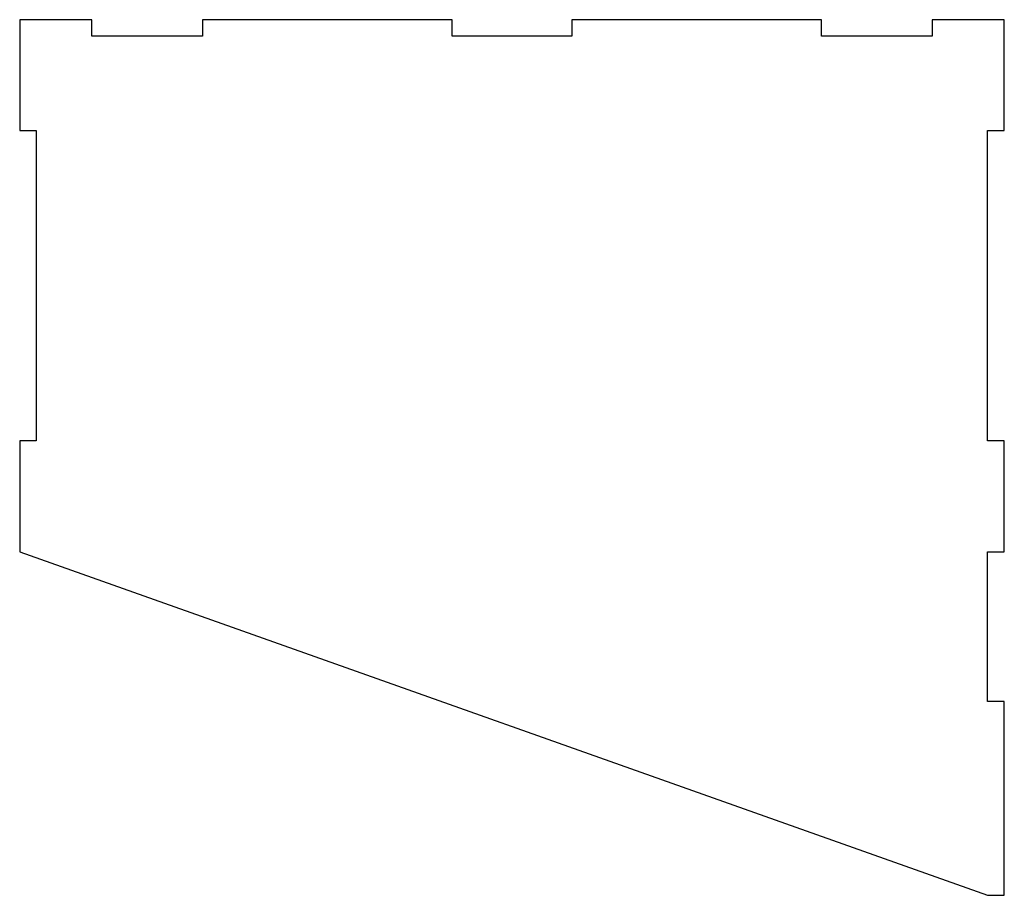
# Model space of a CAD drawing. Extents: x -505 to -328, y 549 to 707.
import ezdxf

# ---------------------------------------------------------------- set-up
doc = ezdxf.new("R2010")
doc.units = 0
doc.layers.add('PREDEFINITO', color=7, linetype='CONTINUOUS')

msp = doc.modelspace()

# ---------------------------------------------------------------- linework, layer by layer
at = {"layer": 'PREDEFINITO'}
for p, q in [((-502.3, 707.29), (-505.3, 707.29)), ((-505.3, 707.29), (-505.3, 687.29)), ((-492.3, 707.29), (-502.3, 707.29)), ((-492.3, 704.29), (-492.3, 707.29)), ((-427.3, 707.29), (-472.3, 707.29)), ((-472.3, 707.29), (-472.3, 704.29)), ((-427.3, 704.29), (-427.3, 707.29)), ((-360.7, 707.29), (-405.7, 707.29)), ((-405.7, 707.29), (-405.7, 704.29)), ((-360.7, 704.29), (-360.7, 707.29)), ((-330.7, 707.29), (-340.7, 707.29)), ((-340.7, 707.29), (-340.7, 704.29)), ((-327.7, 707.29), (-330.7, 707.29)), ((-327.7, 687.29), (-327.7, 707.29)), ((-472.3, 704.29), (-492.3, 704.29)), ((-405.7, 704.29), (-427.3, 704.29)), ((-340.7, 704.29), (-360.7, 704.29)), ((-505.3, 687.29), (-502.3, 687.29)), ((-502.3, 687.29), (-502.3, 631.29)), ((-330.7, 631.29), (-330.7, 687.29)), ((-330.7, 687.29), (-327.7, 687.29)), ((-502.3, 631.29), (-505.3, 631.29)), ((-505.3, 631.29), (-505.3, 611.29)), ((-327.7, 631.29), (-330.7, 631.29)), ((-327.7, 611.29), (-327.7, 631.29)), ((-505.3, 611.29), (-330.7, 549.29)), ((-330.7, 584.29), (-330.7, 611.29)), ((-330.7, 611.29), (-327.7, 611.29)), ((-327.7, 584.29), (-330.7, 584.29)), ((-327.7, 569.29), (-327.7, 584.29)), ((-327.7, 549.29), (-327.7, 569.29)), ((-330.7, 549.29), (-327.7, 549.29))]:
    msp.add_line(p, q, dxfattribs=at)

doc.saveas('drawing.dxf')
